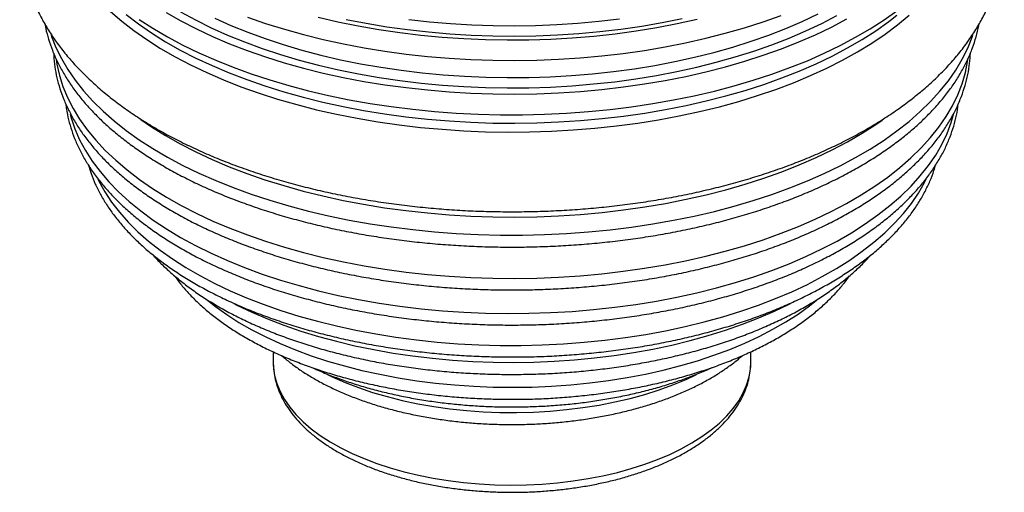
# Paper-space layout '_Trimétrica' of a CAD drawing. Header units: millimetres. Extents: x -165 to 165, y -31 to 425.
# Tile 1 of 4: x -165 to 165, y -31 to 127. Entities that reach past the tile are written whole.
import ezdxf

# ---------------------------------------------------------------- set-up
doc = ezdxf.new("R2010")
doc.units = ezdxf.units.MM

psp = doc.layouts.new('_Trimétrica')

# ---------------------------------------------------------------- linework, layer by layer
at = {"color": 7, "linetype": 'Continuous', "lineweight": 25}
for p, q in [((-80.12, 15.68), (-80.12, 12.22)), ((80.12, 12.22), (80.12, 15.66)), ((-80.12, 12.22), (-80.12, 12.07))]:
    psp.add_line(p, q, dxfattribs=at)
at = {"color": 8, "linetype": 'Continuous', "lineweight": 25, "flags": 128}
for points in [[(-134.71, 129.87), (-130.94, 126.62), (-126.87, 123.46), (-122.51, 120.4), (-117.88, 117.45), (-112.98, 114.62), (-107.82, 111.91), (-102.42, 109.34), (-96.79, 106.89), (-90.94, 104.59), (-84.88, 102.44), (-78.63, 100.43), (-72.2, 98.58), (-65.61, 96.89), (-58.87, 95.37), (-51.99, 94.01), (-45, 92.82), (-37.91, 91.8), (-30.73, 90.96), (-23.48, 90.3), (-16.18, 89.81), (-8.84, 89.5), (-1.48, 89.38), (5.88, 89.43), (13.23, 89.67), (20.55, 90.08), (27.83, 90.67), (35.04, 91.44), (42.17, 92.39), (49.2, 93.51), (56.12, 94.8), (62.92, 96.26), (69.57, 97.89), (76.07, 99.67), (82.39, 101.61), (88.53, 103.71), (94.47, 105.95), (100.19, 108.34), (105.68, 110.86), (110.94, 113.52), (115.94, 116.3), (120.69, 119.2), (125.15, 122.22), (129.34, 125.34), (133.23, 128.56)], [(-125.06, 127.19), (-120.45, 124.2), (-115.57, 121.33), (-110.43, 118.58), (-105.04, 115.96), (-99.42, 113.47), (-93.58, 111.12), (-87.53, 108.92), (-81.28, 106.86), (-74.85, 104.96), (-68.26, 103.22), (-61.51, 101.64), (-54.63, 100.23), (-47.62, 98.98), (-40.51, 97.91), (-33.31, 97.01), (-26.03, 96.29), (-18.69, 95.75), (-11.32, 95.38), (-3.91, 95.2), (3.5, 95.19), (10.9, 95.37), (18.28, 95.72), (25.62, 96.26), (32.9, 96.97), (40.11, 97.86), (47.23, 98.92), (54.24, 100.15), (61.13, 101.56), (67.89, 103.13), (74.49, 104.86), (80.93, 106.75), (87.18, 108.8), (93.25, 110.99), (99.1, 113.33), (104.73, 115.81), (110.13, 118.43), (115.29, 121.17), (120.18, 124.04), (124.81, 127.02), (129.16, 130.11)], [(-116.03, 129.45), (-111.08, 126.65), (-105.88, 123.97), (-100.43, 121.42), (-94.75, 119.01), (-88.85, 116.74), (-82.75, 114.62), (-76.46, 112.65), (-69.99, 110.84), (-63.36, 109.19), (-56.59, 107.71), (-49.68, 106.4), (-42.66, 105.26), (-35.55, 104.29), (-28.35, 103.5), (-21.08, 102.89), (-13.77, 102.46), (-6.43, 102.21), (0.93, 102.14), (8.29, 102.26), (15.63, 102.55), (22.93, 103.03), (30.18, 103.69), (37.36, 104.52), (44.45, 105.53), (51.44, 106.71), (58.32, 108.07), (65.06, 109.6), (71.65, 111.28), (78.07, 113.13), (84.32, 115.14), (90.37, 117.3), (96.21, 119.6), (101.83, 122.05), (107.22, 124.63), (112.36, 127.34)], [(-111.17, 129.73), (-106.17, 127), (-100.92, 124.4), (-95.44, 121.94), (-89.72, 119.62), (-83.8, 117.44), (-77.67, 115.41), (-71.36, 113.55), (-64.88, 111.84), (-58.25, 110.29), (-51.48, 108.91), (-44.58, 107.71), (-37.59, 106.68), (-30.5, 105.82), (-23.34, 105.15), (-16.12, 104.65), (-8.87, 104.34), (-1.59, 104.21), (5.69, 104.26), (12.95, 104.49), (20.19, 104.91), (27.37, 105.51), (34.49, 106.28), (41.53, 107.24), (48.47, 108.37), (55.3, 109.67), (62, 111.14), (68.54, 112.78), (74.93, 114.58), (81.14, 116.54), (87.15, 118.65), (92.96, 120.91), (98.55, 123.31), (103.91, 125.85), (109.01, 128.52)], [(-99.74, 127.62), (-94.32, 125.18), (-88.67, 122.89), (-82.82, 120.73), (-76.76, 118.73), (-70.53, 116.88), (-64.12, 115.2), (-57.57, 113.67), (-50.88, 112.31), (-44.06, 111.12), (-37.15, 110.1), (-30.14, 109.25), (-23.06, 108.59), (-15.93, 108.1), (-8.76, 107.79), (-1.57, 107.66), (5.62, 107.71), (12.8, 107.94), (19.95, 108.35), (27.05, 108.94), (34.09, 109.71), (41.05, 110.65), (47.91, 111.77), (54.66, 113.05), (61.27, 114.51), (67.74, 116.13), (74.05, 117.9), (80.19, 119.84), (86.14, 121.93), (91.88, 124.16), (97.4, 126.53), (102.69, 129.04)], [(-129.46, 128.83), (-125.34, 125.68), (-120.93, 122.64), (-116.24, 119.71), (-111.28, 116.9), (-106.06, 114.21), (-100.61, 111.66), (-94.92, 109.24), (-89.01, 106.97), (-82.9, 104.85), (-76.59, 102.88), (-70.11, 101.07), (-63.47, 99.42), (-56.69, 97.93), (-49.77, 96.62), (-42.74, 95.47), (-35.61, 94.51), (-28.4, 93.71), (-21.12, 93.1), (-13.8, 92.67), (-6.44, 92.42), (0.93, 92.35), (8.3, 92.47), (15.65, 92.76), (22.97, 93.24), (30.23, 93.9), (37.42, 94.73), (44.53, 95.75), (51.53, 96.93), (58.42, 98.29), (65.17, 99.82), (71.77, 101.51), (78.21, 103.36), (84.46, 105.37), (90.52, 107.53), (96.38, 109.84), (102.01, 112.29), (107.41, 114.88), (112.56, 117.6), (117.45, 120.44), (122.07, 123.4), (126.41, 126.47), (129.17, 128.59)], [(-88.77, 127.96), (-82.67, 125.84), (-76.38, 123.88), (-69.92, 122.07), (-63.3, 120.42), (-56.53, 118.94), (-49.63, 117.63), (-42.62, 116.49), (-35.51, 115.53), (-28.32, 114.74), (-21.06, 114.13), (-13.76, 113.7), (-6.42, 113.45), (0.93, 113.38), (8.28, 113.5), (15.61, 113.79), (22.91, 114.27), (30.15, 114.92), (37.32, 115.76), (44.41, 116.76), (51.39, 117.95), (58.26, 119.3), (64.99, 120.83), (71.57, 122.51), (77.99, 124.36), (84.23, 126.36), (90.28, 128.52)], [(-65.04, 127.93), (-58.39, 126.38), (-51.6, 125), (-44.69, 123.79), (-37.68, 122.76), (-30.57, 121.9), (-23.39, 121.22), (-16.16, 120.73), (-8.89, 120.41), (-1.6, 120.28), (5.7, 120.33), (12.98, 120.57), (20.23, 120.98), (27.44, 121.58), (34.58, 122.36), (41.63, 123.32), (48.59, 124.45), (55.43, 125.75), (62.15, 127.23)], [(-55.65, 127.2), (-48.89, 125.88), (-42.01, 124.73), (-35.03, 123.75), (-27.97, 122.96), (-20.84, 122.34), (-13.66, 121.9), (-6.44, 121.65), (0.78, 121.58), (8.01, 121.69), (15.22, 121.98), (22.39, 122.46), (29.51, 123.11), (36.55, 123.95), (43.51, 124.96), (50.36, 126.15), (57.09, 127.51)], [(-34.62, 127.18), (-27.64, 126.39), (-20.59, 125.78), (-13.5, 125.35), (-6.37, 125.1), (0.77, 125.03), (7.92, 125.14), (15.04, 125.43), (22.12, 125.9), (29.16, 126.54), (36.12, 127.37)], [(-154.76, 122.34), (-154.47, 121.48), (-153, 117.74), (-151.19, 114.04), (-149.05, 110.39), (-146.57, 106.79), (-143.76, 103.26), (-140.63, 99.79), (-137.19, 96.41), (-133.44, 93.12), (-129.4, 89.92), (-125.06, 86.83), (-120.45, 83.84), (-115.57, 80.97), (-110.43, 78.22), (-105.04, 75.6), (-99.42, 73.11), (-93.58, 70.76), (-87.53, 68.56), (-81.28, 66.5), (-74.85, 64.6), (-68.26, 62.86), (-61.51, 61.28), (-54.63, 59.87), (-47.62, 58.62), (-40.51, 57.55), (-33.31, 56.65), (-26.03, 55.93), (-18.69, 55.39), (-11.32, 55.02), (-3.91, 54.84), (3.5, 54.83), (10.9, 55.01), (18.28, 55.36), (25.62, 55.9), (32.9, 56.61), (40.11, 57.5), (47.23, 58.56), (54.24, 59.79), (61.13, 61.2), (67.89, 62.77), (74.49, 64.5), (80.93, 66.39), (87.18, 68.44), (93.25, 70.63), (99.1, 72.97), (104.73, 75.45), (110.13, 78.07), (115.29, 80.81), (120.18, 83.68), (124.81, 86.66), (129.16, 89.75), (133.22, 92.94), (136.99, 96.23), (140.45, 99.6), (143.59, 103.06), (146.42, 106.59), (148.92, 110.18), (151.08, 113.83), (152.91, 117.53), (154.4, 121.27), (154.63, 121.94)], [(-152.94, 113.68), (-152.7, 112.15), (-151.86, 108.39), (-150.68, 104.65), (-149.15, 100.95), (-147.27, 97.28), (-145.06, 93.67), (-142.51, 90.12), (-139.63, 86.63), (-136.44, 83.22), (-132.93, 79.9), (-129.11, 76.66), (-125, 73.52), (-120.6, 70.49), (-115.92, 67.56), (-110.97, 64.76), (-105.77, 62.08), (-100.33, 59.54), (-94.66, 57.13), (-88.77, 54.86), (-82.67, 52.74), (-76.38, 50.78), (-69.92, 48.97), (-63.3, 47.33), (-56.53, 45.85), (-49.63, 44.53), (-42.62, 43.39), (-35.51, 42.43), (-28.32, 41.64), (-21.06, 41.03), (-13.76, 40.6), (-6.42, 40.35), (0.93, 40.28), (8.28, 40.4), (15.61, 40.69), (22.91, 41.17), (30.15, 41.82), (37.32, 42.66), (44.41, 43.67), (51.39, 44.85), (58.26, 46.2), (64.99, 47.73), (71.57, 49.41), (77.99, 51.26), (84.23, 53.27), (90.28, 55.42), (96.12, 57.72), (101.73, 60.17), (107.11, 62.75), (112.25, 65.46), (117.13, 68.29), (121.74, 71.24), (126.07, 74.3), (130.1, 77.47), (133.84, 80.73), (137.28, 84.08), (140.39, 87.51), (143.18, 91.01), (145.65, 94.58), (147.78, 98.21), (149.57, 101.88), (151.01, 105.59), (152.11, 109.34), (152.86, 113.11), (152.93, 113.62)], [(-148.22, 95.42), (-147.89, 94.19), (-146.64, 90.49), (-145.05, 86.83), (-143.11, 83.22), (-140.83, 79.66), (-138.22, 76.16), (-135.28, 72.72), (-132.02, 69.37), (-128.45, 66.1), (-124.57, 62.93), (-120.4, 59.86), (-115.94, 56.89), (-111.2, 54.04), (-106.2, 51.31), (-100.95, 48.72), (-95.47, 46.25), (-89.75, 43.93), (-83.82, 41.75), (-77.69, 39.72), (-71.38, 37.85), (-64.9, 36.14), (-58.27, 34.6), (-51.49, 33.22), (-44.6, 32.02), (-37.6, 30.99), (-30.51, 30.13), (-23.34, 29.46), (-16.13, 28.96), (-8.87, 28.65), (-1.59, 28.52), (5.69, 28.57), (12.95, 28.8), (20.19, 29.22), (27.38, 29.81), (34.5, 30.59), (41.55, 31.54), (48.49, 32.67), (55.32, 33.98), (62.02, 35.45), (68.57, 37.09), (74.95, 38.89), (81.16, 40.84), (87.18, 42.96), (92.99, 45.22), (98.58, 47.62), (103.94, 50.16), (109.05, 52.83), (113.9, 55.63), (118.48, 58.55), (122.78, 61.57), (126.79, 64.7), (130.49, 67.93), (133.89, 71.25), (136.97, 74.65), (139.73, 78.12), (142.15, 81.65), (144.24, 85.25), (145.99, 88.89), (147.38, 92.57), (148.29, 95.7)], [(-124.54, 93.63), (-120.93, 91.16), (-116.24, 88.23), (-111.28, 85.42), (-106.06, 82.74), (-100.61, 80.19), (-94.92, 77.77), (-89.01, 75.5), (-82.9, 73.37), (-76.59, 71.4), (-70.11, 69.59), (-63.47, 67.94), (-56.69, 66.46), (-49.77, 65.14), (-42.74, 64), (-35.61, 63.03), (-28.4, 62.24), (-21.12, 61.63), (-13.8, 61.2), (-6.44, 60.95), (0.93, 60.88), (8.3, 60.99), (15.65, 61.29), (22.97, 61.77), (30.23, 62.42), (37.42, 63.26), (44.53, 64.27), (51.53, 65.46), (58.42, 66.82), (65.17, 68.34), (71.77, 70.04), (78.21, 71.89), (84.46, 73.9), (90.52, 76.06), (96.38, 78.37), (102.01, 80.82), (107.41, 83.41), (112.56, 86.12), (117.45, 88.97), (122.07, 91.92), (124.24, 93.42)], [(-138.93, 73.54), (-138.6, 72.87), (-136.63, 69.36), (-134.33, 65.91), (-131.7, 62.52), (-128.75, 59.2), (-125.48, 55.96), (-121.9, 52.81), (-118.03, 49.75), (-113.87, 46.8), (-109.43, 43.95), (-104.72, 41.22), (-99.75, 38.62), (-94.54, 36.14), (-89.1, 33.8), (-83.44, 31.6), (-77.58, 29.55), (-71.53, 27.65), (-65.3, 25.91), (-58.91, 24.32), (-52.38, 22.9), (-45.72, 21.65), (-38.95, 20.58), (-32.08, 19.67), (-25.14, 18.94), (-18.13, 18.39), (-11.08, 18.02), (-4, 17.83), (3.09, 17.81), (10.17, 17.98), (17.23, 18.33), (24.24, 18.86), (31.19, 19.57), (38.07, 20.45), (44.86, 21.51), (51.53, 22.73), (58.08, 24.13), (64.49, 25.69), (70.74, 27.42), (76.81, 29.3), (82.7, 31.33), (88.39, 33.51), (93.86, 35.83), (99.1, 38.29), (104.09, 40.88), (108.84, 43.59), (113.31, 46.42), (117.51, 49.37), (121.42, 52.41), (125.04, 55.55), (128.34, 58.78), (131.34, 62.09), (134.01, 65.47), (136.36, 68.92), (138.37, 72.42), (138.97, 73.62)], [(-102.19, 32.97), (-99.51, 30.85), (-95.7, 28.13), (-91.6, 25.52), (-87.24, 23.02), (-82.62, 20.65), (-77.76, 18.42), (-72.67, 16.32), (-67.37, 14.36), (-61.87, 12.56), (-56.18, 10.91), (-50.34, 9.43), (-44.34, 8.11), (-38.22, 6.95), (-31.98, 5.97), (-25.65, 5.17), (-19.25, 4.54), (-12.78, 4.1), (-6.28, 3.83), (0.23, 3.75), (6.75, 3.84), (13.25, 4.12), (19.71, 4.58), (26.11, 5.22), (32.43, 6.04), (38.66, 7.03), (44.78, 8.19), (50.76, 9.53), (56.6, 11.03), (62.27, 12.68), (67.75, 14.5), (73.04, 16.46), (78.11, 18.57), (82.96, 20.82), (87.56, 23.2), (91.9, 25.7), (95.98, 28.32), (99.77, 31.05), (102.2, 32.98)], [(-93.33, 31.84), (-92.32, 31.33), (-87.28, 28.94), (-82.01, 26.7), (-76.53, 24.59), (-70.84, 22.64), (-64.97, 20.84), (-58.92, 19.19), (-52.72, 17.71), (-46.38, 16.4), (-39.91, 15.25), (-33.34, 14.28), (-26.68, 13.49), (-19.95, 12.87), (-13.16, 12.43), (-6.34, 12.17), (0.49, 12.09), (7.33, 12.2), (14.14, 12.48), (20.92, 12.95), (27.64, 13.59), (34.29, 14.41), (40.85, 15.41), (47.3, 16.58), (53.62, 17.92), (59.8, 19.42), (65.83, 21.09), (71.68, 22.91), (77.33, 24.89), (82.79, 27.01), (88.02, 29.28), (93.02, 31.68), (93.47, 31.91)], [(-80.12, 12.07), (-80.04, 10.42), (-79.64, 7.7), (-78.88, 5), (-77.79, 2.33), (-76.35, -0.29), (-74.57, -2.86), (-72.48, -5.37), (-70.06, -7.8), (-67.34, -10.14), (-64.32, -12.38), (-61.02, -14.52), (-57.46, -16.54), (-53.64, -18.43), (-49.59, -20.19), (-45.32, -21.81), (-40.86, -23.27), (-36.21, -24.59), (-31.41, -25.74), (-26.47, -26.73), (-21.42, -27.54), (-16.27, -28.18), (-11.05, -28.65), (-5.78, -28.94), (-0.48, -29.04), (4.81, -28.97), (10.09, -28.72), (15.32, -28.28), (20.48, -27.67), (25.56, -26.89), (30.52, -25.93), (35.35, -24.81), (40.02, -23.53), (44.52, -22.09), (48.83, -20.5), (52.92, -18.76), (56.78, -16.89), (60.39, -14.9), (63.74, -12.78), (66.81, -10.56), (69.58, -8.23), (72.06, -5.82), (74.21, -3.33), (76.05, -0.77), (77.55, 1.85), (78.71, 4.51), (79.53, 7.21), (80, 9.93), (80.12, 12.22)], [(-61.93, 8.05), (-60.31, 7.28), (-56.02, 5.4), (-51.5, 3.66), (-46.79, 2.06), (-41.88, 0.63), (-36.82, -0.64), (-31.61, -1.75), (-26.27, -2.69), (-20.83, -3.45), (-15.31, -4.04), (-9.72, -4.44), (-4.1, -4.66), (1.53, -4.71), (7.17, -4.57), (12.77, -4.24), (18.32, -3.74), (23.8, -3.06), (29.19, -2.2), (34.46, -1.17), (39.6, 0.03), (44.57, 1.39), (49.38, 2.91), (53.99, 4.58), (58.38, 6.4), (61.92, 8.05)]]:
    psp.add_lwpolyline(points, dxfattribs=at)
at = {"color": 7, "linetype": 'Continuous', "lineweight": 25}
for points, knots in [([(-156.67, 186.07), (-156.75, 185.94), (-157.66, 184.47), (-159.11, 181.59), (-160.97, 177.44), (-162.47, 173.24), (-163.65, 169.02), (-164.49, 164.79), (-165.01, 160.55), (-165.21, 156.32), (-165.09, 152.11), (-164.66, 147.91), (-163.91, 143.75), (-162.85, 139.61), (-161.49, 135.52), (-159.81, 131.47), (-157.83, 127.46), (-155.53, 123.51), (-152.93, 119.62), (-150.01, 115.8), (-146.79, 112.06), (-143.26, 108.4), (-139.44, 104.84), (-135.34, 101.39), (-130.97, 98.05), (-126.33, 94.84), (-121.45, 91.76), (-116.33, 88.82), (-110.99, 86.03), (-105.45, 83.38), (-99.72, 80.88), (-93.8, 78.53), (-87.71, 76.34), (-81.47, 74.31), (-75.08, 72.43), (-68.55, 70.71), (-61.91, 69.16), (-55.15, 67.76), (-48.3, 66.54), (-41.36, 65.47), (-34.35, 64.58), (-27.27, 63.85), (-20.15, 63.29), (-12.99, 62.9), (-5.81, 62.68), (1.38, 62.63), (8.57, 62.74), (15.74, 63.03), (22.88, 63.49), (29.99, 64.11), (37.03, 64.9), (44.02, 65.86), (50.92, 66.99), (57.73, 68.27), (64.44, 69.73), (71.04, 71.34), (77.5, 73.12), (83.83, 75.05), (90.02, 77.14), (96.04, 79.39), (101.88, 81.8), (107.55, 84.35), (113.02, 87.06), (118.29, 89.92), (123.34, 92.92), (128.16, 96.07), (132.74, 99.36), (137.06, 102.79), (141.11, 106.34), (144.88, 110.02), (148.35, 113.81), (151.51, 117.71), (154.36, 121.69), (156.87, 125.74), (159.06, 129.86), (160.91, 134.02), (162.43, 138.22), (163.61, 142.44), (164.47, 146.67), (165, 150.9), (165.21, 155.13), (165.1, 159.35), (164.68, 163.54), (163.94, 167.71), (162.89, 171.84), (161.54, 175.94), (159.86, 179.99), (158.24, 183.36), (157.07, 185.34), (156.67, 186.03)], [0, 0, 0, 0, 0.001117, 0.012678, 0.02408, 0.035325, 0.046425, 0.057401, 0.068278, 0.079084, 0.089852, 0.100609, 0.111383, 0.122205, 0.133105, 0.144109, 0.155238, 0.166509, 0.177928, 0.189497, 0.201207, 0.213046, 0.224994, 0.237028, 0.249127, 0.26127, 0.273438, 0.285617, 0.297793, 0.309957, 0.322105, 0.334234, 0.346342, 0.35843, 0.370498, 0.382547, 0.394578, 0.406592, 0.418592, 0.430579, 0.442556, 0.454523, 0.466482, 0.478437, 0.490387, 0.502336, 0.514284, 0.526234, 0.538187, 0.550144, 0.562108, 0.574081, 0.586064, 0.598059, 0.610068, 0.622093, 0.634137, 0.6462, 0.658285, 0.670393, 0.682525, 0.694681, 0.706862, 0.719065, 0.731287, 0.743522, 0.755762, 0.76799, 0.78019, 0.792341, 0.80442, 0.816403, 0.828264, 0.839985, 0.851551, 0.862958, 0.874208, 0.885313, 0.896293, 0.907172, 0.91798, 0.928748, 0.939506, 0.950279, 0.961099, 0.971996, 0.982996, 0.994121, 1, 1, 1, 1]), ([(-156.67, 125.57), (-156.6, 125.12), (-156.32, 123.41), (-155.51, 120.49), (-154.24, 116.8), (-152.65, 113.14), (-150.76, 109.53), (-148.55, 105.96), (-146.04, 102.45), (-143.23, 99), (-140.13, 95.63), (-136.74, 92.33), (-133.08, 89.12), (-129.14, 86.01), (-124.94, 83), (-120.5, 80.09), (-115.8, 77.3), (-110.88, 74.62), (-105.74, 72.07), (-100.39, 69.64), (-94.84, 67.35), (-89.1, 65.19), (-83.18, 63.16), (-77.1, 61.29), (-70.87, 59.55), (-64.5, 57.97), (-58, 56.54), (-51.39, 55.26), (-44.67, 54.14), (-37.87, 53.17), (-30.99, 52.37), (-24.05, 51.73), (-17.06, 51.25), (-10.04, 50.93), (-3, 50.78), (4.04, 50.79), (11.08, 50.97), (18.1, 51.31), (25.08, 51.81), (32.01, 52.48), (38.87, 53.3), (45.66, 54.29), (52.36, 55.44), (58.96, 56.74), (65.44, 58.19), (71.79, 59.8), (78, 61.55), (84.05, 63.45), (89.94, 65.49), (95.65, 67.67), (101.18, 69.98), (106.5, 72.43), (111.61, 75), (116.5, 77.69), (121.16, 80.51), (125.58, 83.43), (129.74, 86.47), (133.65, 89.6), (137.29, 92.84), (140.65, 96.16), (143.72, 99.57), (146.5, 103.05), (148.97, 106.6), (151.14, 110.22), (153, 113.88), (154.54, 117.58), (155.74, 121.31), (156.45, 123.96), (156.66, 125.38), (156.68, 125.54)], [0, 0, 0, 0, 0.005408, 0.020249, 0.035137, 0.050085, 0.065102, 0.080188, 0.09534, 0.11055, 0.12581, 0.141108, 0.156435, 0.171781, 0.18714, 0.202505, 0.21787, 0.233233, 0.248592, 0.263944, 0.27929, 0.294629, 0.30996, 0.325285, 0.340604, 0.355917, 0.371224, 0.386526, 0.401824, 0.417119, 0.43241, 0.447698, 0.462985, 0.47827, 0.493553, 0.508837, 0.524121, 0.539405, 0.554691, 0.569978, 0.585267, 0.600559, 0.615854, 0.631154, 0.646458, 0.661767, 0.677082, 0.692403, 0.707731, 0.723066, 0.73841, 0.753761, 0.76912, 0.784487, 0.799861, 0.815241, 0.830624, 0.846006, 0.861383, 0.876747, 0.892091, 0.907406, 0.92268, 0.937903, 0.953065, 0.968157, 0.983177, 0.998127, 1, 1, 1, 1]), ([(-153.76, 115.82), (-153.76, 115.55), (-153.75, 114.03), (-153.41, 111.28), (-152.74, 107.59), (-151.73, 103.92), (-150.41, 100.27), (-148.79, 96.67), (-146.85, 93.1), (-144.61, 89.58), (-142.06, 86.13), (-139.22, 82.73), (-136.08, 79.41), (-132.66, 76.17), (-128.97, 73.03), (-125, 69.97), (-120.78, 67.02), (-116.31, 64.18), (-111.6, 61.46), (-106.66, 58.85), (-101.5, 56.37), (-96.14, 54.01), (-90.59, 51.79), (-84.85, 49.71), (-78.94, 47.76), (-72.87, 45.96), (-66.65, 44.31), (-60.29, 42.81), (-53.82, 41.46), (-47.24, 40.26), (-40.56, 39.22), (-33.8, 38.34), (-26.97, 37.63), (-20.09, 37.07), (-13.16, 36.68), (-6.21, 36.45), (0.75, 36.39), (7.71, 36.49), (14.66, 36.75), (21.57, 37.18), (28.44, 37.77), (35.26, 38.52), (42, 39.43), (48.66, 40.5), (55.22, 41.73), (61.67, 43.12), (67.99, 44.65), (74.18, 46.34), (80.21, 48.17), (86.09, 50.14), (91.79, 52.25), (97.3, 54.5), (102.62, 56.88), (107.73, 59.39), (112.62, 62.03), (117.28, 64.78), (121.7, 67.65), (125.88, 70.62), (129.8, 73.7), (133.45, 76.88), (136.82, 80.16), (139.91, 83.51), (142.7, 86.95), (145.19, 90.45), (147.38, 94.02), (149.26, 97.63), (150.81, 101.29), (152.05, 104.98), (152.97, 108.69), (153.58, 112.33), (153.72, 114.73), (153.78, 115.9)], [0, 0, 0, 0, 0.003169, 0.017406, 0.031652, 0.045929, 0.060256, 0.074645, 0.089102, 0.103627, 0.118217, 0.132864, 0.147557, 0.162286, 0.177041, 0.191814, 0.206598, 0.221386, 0.236173, 0.250958, 0.265737, 0.28051, 0.295277, 0.310036, 0.324788, 0.339534, 0.354274, 0.369008, 0.383737, 0.398461, 0.413181, 0.427897, 0.442611, 0.457322, 0.472032, 0.48674, 0.501448, 0.516156, 0.530864, 0.545572, 0.560283, 0.574995, 0.589709, 0.604427, 0.619149, 0.633875, 0.648606, 0.663342, 0.678084, 0.692834, 0.70759, 0.722354, 0.737126, 0.751906, 0.766694, 0.781489, 0.79629, 0.811095, 0.825901, 0.840701, 0.855492, 0.870263, 0.885007, 0.899712, 0.914368, 0.928963, 0.943491, 0.957947, 0.972333, 0.986655, 1, 1, 1, 1]), ([(-149.68, 98.77), (-149.62, 98.23), (-149.44, 96.46), (-148.8, 93.49), (-147.77, 89.87), (-146.41, 86.27), (-144.74, 82.72), (-142.77, 79.2), (-140.48, 75.74), (-137.9, 72.34), (-135.02, 69), (-131.85, 65.74), (-128.39, 62.56), (-124.67, 59.48), (-120.67, 56.49), (-116.42, 53.61), (-111.93, 50.84), (-107.2, 48.18), (-102.25, 45.65), (-97.08, 43.24), (-91.71, 40.97), (-86.15, 38.82), (-80.41, 36.82), (-74.51, 34.96), (-68.45, 33.24), (-62.25, 31.67), (-55.92, 30.26), (-49.47, 28.99), (-42.92, 27.89), (-36.29, 26.94), (-29.58, 26.15), (-22.8, 25.52), (-15.98, 25.06), (-9.13, 24.76), (-2.26, 24.62), (4.62, 24.65), (11.49, 24.84), (18.33, 25.2), (25.13, 25.72), (31.89, 26.4), (38.57, 27.25), (45.18, 28.25), (51.69, 29.41), (58.1, 30.72), (64.38, 32.19), (70.54, 33.81), (76.54, 35.58), (82.39, 37.49), (88.07, 39.54), (93.56, 41.73), (98.86, 44.05), (103.95, 46.5), (108.83, 49.07), (113.49, 51.77), (117.9, 54.58), (122.07, 57.51), (125.98, 60.53), (129.63, 63.66), (133, 66.88), (136.09, 70.19), (138.88, 73.58), (141.38, 77.04), (143.57, 80.56), (145.44, 84.13), (147, 87.74), (148.25, 91.38), (149.14, 95.05), (149.62, 97.55), (149.72, 98.82), (149.72, 98.86)], [0, 0, 0, 0, 0.006545, 0.021356, 0.036203, 0.051106, 0.066077, 0.081123, 0.096241, 0.111428, 0.126673, 0.141966, 0.157295, 0.17265, 0.188022, 0.203403, 0.218787, 0.23417, 0.249549, 0.264922, 0.280287, 0.295646, 0.310996, 0.32634, 0.341676, 0.357006, 0.37233, 0.387649, 0.402963, 0.418273, 0.433579, 0.448883, 0.464184, 0.479484, 0.494783, 0.510081, 0.52538, 0.540679, 0.55598, 0.571282, 0.586587, 0.601895, 0.617207, 0.632524, 0.647845, 0.663172, 0.678506, 0.693847, 0.709195, 0.724552, 0.739917, 0.755291, 0.770673, 0.786063, 0.80146, 0.816862, 0.832265, 0.847665, 0.863053, 0.878423, 0.893764, 0.909065, 0.924314, 0.939498, 0.954611, 0.969645, 0.984604, 0.999495, 1, 1, 1, 1]), ([(-142.12, 78.3), (-141.83, 77.35), (-141.2, 75.22), (-139.84, 71.94), (-138.11, 68.46), (-136.07, 65.04), (-133.72, 61.66), (-131.07, 58.35), (-128.13, 55.11), (-124.9, 51.95), (-121.39, 48.88), (-117.61, 45.9), (-113.57, 43.02), (-109.28, 40.26), (-104.75, 37.6), (-100, 35.07), (-95.02, 32.66), (-89.84, 30.38), (-84.46, 28.23), (-78.9, 26.22), (-73.17, 24.35), (-67.28, 22.63), (-61.24, 21.05), (-55.08, 19.63), (-48.79, 18.35), (-42.4, 17.24), (-35.92, 16.28), (-29.36, 15.48), (-22.74, 14.84), (-16.06, 14.37), (-9.36, 14.06), (-2.63, 13.91), (4.1, 13.93), (10.82, 14.11), (17.52, 14.46), (24.19, 14.97), (30.8, 15.64), (37.34, 16.47), (43.8, 17.47), (50.17, 18.62), (56.43, 19.92), (62.56, 21.38), (68.57, 22.99), (74.42, 24.74), (80.11, 26.64), (85.63, 28.68), (90.97, 30.86), (96.11, 33.17), (101.04, 35.6), (105.75, 38.16), (110.23, 40.84), (114.47, 43.64), (118.47, 46.54), (122.2, 49.55), (125.66, 52.66), (128.84, 55.86), (131.74, 59.14), (134.33, 62.49), (136.63, 65.92), (138.62, 69.4), (140.27, 72.93), (141.44, 75.89), (141.93, 77.68), (142.09, 78.28)], [0, 0, 0, 0, 0.012903, 0.029063, 0.045303, 0.061629, 0.078038, 0.094522, 0.111069, 0.127665, 0.144298, 0.160957, 0.177631, 0.194312, 0.210994, 0.227672, 0.244344, 0.261009, 0.277665, 0.294312, 0.310951, 0.327582, 0.344205, 0.360821, 0.377431, 0.394035, 0.410634, 0.427229, 0.443821, 0.46041, 0.476997, 0.493582, 0.510168, 0.526753, 0.54334, 0.559928, 0.576518, 0.59311, 0.609707, 0.626308, 0.642914, 0.659526, 0.676145, 0.692772, 0.709407, 0.726051, 0.742704, 0.759367, 0.776041, 0.792724, 0.809416, 0.826115, 0.842819, 0.859522, 0.876217, 0.892897, 0.90955, 0.926164, 0.942724, 0.959217, 0.975631, 0.991958, 1, 1, 1, 1]), ([(-120.49, 48.21), (-120.17, 47.85), (-118.94, 46.42), (-116.51, 44.03), (-113.2, 41.04), (-109.59, 38.15), (-105.73, 35.36), (-101.62, 32.68), (-97.27, 30.12), (-92.68, 27.67), (-87.88, 25.35), (-82.88, 23.16), (-77.68, 21.1), (-72.29, 19.18), (-66.75, 17.41), (-61.04, 15.78), (-55.19, 14.3), (-49.22, 12.96), (-43.13, 11.79), (-36.94, 10.77), (-30.67, 9.91), (-24.32, 9.21), (-17.92, 8.67), (-11.47, 8.3), (-5, 8.09), (1.48, 8.05), (7.96, 8.17), (14.42, 8.45), (20.85, 8.9), (27.22, 9.51), (33.54, 10.28), (39.77, 11.22), (45.92, 12.31), (51.96, 13.55), (57.87, 14.95), (63.65, 16.5), (69.29, 18.2), (74.76, 20.04), (80.06, 22.02), (85.17, 24.14), (90.08, 26.39), (94.79, 28.77), (99.27, 31.27), (103.52, 33.89), (107.53, 36.62), (111.28, 39.47), (114.77, 42.41), (117.91, 45.36), (119.74, 47.37), (120.62, 48.33)], [0, 0, 0, 0, 0.007497, 0.02904, 0.050642, 0.072284, 0.093952, 0.115633, 0.137316, 0.158994, 0.180664, 0.202322, 0.223969, 0.245603, 0.267224, 0.288834, 0.310433, 0.332022, 0.353602, 0.375174, 0.396739, 0.418299, 0.439854, 0.461406, 0.482956, 0.504504, 0.526053, 0.547602, 0.569154, 0.590708, 0.612266, 0.633829, 0.655398, 0.676975, 0.698561, 0.720156, 0.741763, 0.763382, 0.785013, 0.806659, 0.82832, 0.849994, 0.871683, 0.893385, 0.915096, 0.936811, 0.958522, 0.980216, 1, 1, 1, 1]), ([(-113.18, 41.09), (-112.55, 40.21), (-111.17, 38.3), (-108.69, 35.45), (-105.81, 32.51), (-102.64, 29.66), (-99.2, 26.9), (-95.5, 24.24), (-91.54, 21.7), (-87.35, 19.27), (-82.93, 16.96), (-78.3, 14.78), (-73.47, 12.73), (-68.44, 10.82), (-63.24, 9.05), (-57.88, 7.42), (-52.37, 5.94), (-46.73, 4.61), (-40.97, 3.44), (-35.1, 2.42), (-29.15, 1.56), (-23.12, 0.86), (-17.03, 0.33), (-10.89, -0.05), (-4.73, -0.25), (1.44, -0.3), (7.61, -0.18), (13.76, 0.11), (19.88, 0.56), (25.94, 1.17), (31.94, 1.94), (37.85, 2.88), (43.67, 3.97), (49.38, 5.21), (54.96, 6.61), (60.4, 8.16), (65.68, 9.85), (70.8, 11.69), (75.73, 13.67), (80.47, 15.78), (85.01, 18.02), (89.33, 20.38), (93.41, 22.87), (97.26, 25.47), (100.85, 28.18), (104.18, 31), (107.24, 33.91), (109.99, 36.92), (111.98, 39.33), (112.95, 40.77), (113.2, 41.15)], [0, 0, 0, 0, 0.017639, 0.038648, 0.05975, 0.080922, 0.102142, 0.123392, 0.144656, 0.165923, 0.187184, 0.208434, 0.229672, 0.250896, 0.272105, 0.293301, 0.314484, 0.335655, 0.356815, 0.377966, 0.399109, 0.420245, 0.441376, 0.462503, 0.483628, 0.504751, 0.525874, 0.546998, 0.568124, 0.589253, 0.610388, 0.631528, 0.652676, 0.673833, 0.695001, 0.71618, 0.737372, 0.758579, 0.779802, 0.801041, 0.822296, 0.843568, 0.864855, 0.886153, 0.907456, 0.928755, 0.950035, 0.971279, 0.992466, 1, 1, 1, 1]), ([(-77.28, 14.39), (-76.34, 13.58), (-74.43, 11.95), (-71.23, 9.64), (-67.79, 7.43), (-64.1, 5.34), (-60.2, 3.37), (-56.08, 1.54), (-51.78, -0.16), (-47.29, -1.72), (-42.65, -3.12), (-37.86, -4.38), (-32.94, -5.49), (-27.91, -6.44), (-22.79, -7.22), (-17.58, -7.85), (-12.32, -8.32), (-7.02, -8.62), (-1.69, -8.75), (3.64, -8.72), (8.96, -8.53), (14.25, -8.17), (19.49, -7.64), (24.66, -6.96), (29.75, -6.11), (34.74, -5.1), (39.61, -3.94), (44.35, -2.63), (48.93, -1.17), (53.35, 0.44), (57.59, 2.18), (61.63, 4.06), (65.46, 6.08), (69.07, 8.22), (72.43, 10.48), (75.15, 12.53), (76.65, 13.86), (77.21, 14.36)], [0, 0, 0, 0, 0.028556, 0.057542, 0.08657, 0.115608, 0.144634, 0.173638, 0.202614, 0.23156, 0.260478, 0.289369, 0.318235, 0.347079, 0.375906, 0.404717, 0.433516, 0.462308, 0.491094, 0.519878, 0.548663, 0.577452, 0.606248, 0.635054, 0.663873, 0.692709, 0.721566, 0.750447, 0.779356, 0.808295, 0.837268, 0.866276, 0.89532, 0.924396, 0.9535, 0.982618, 1, 1, 1, 1]), ([(-80.08, 12.04), (-80.08, 11.54), (-80.09, 10.1), (-79.76, 7.74), (-79.11, 4.97), (-78.14, 2.24), (-76.87, -0.45), (-75.29, -3.09), (-73.4, -5.66), (-71.22, -8.17), (-68.74, -10.6), (-65.97, -12.93), (-62.94, -15.15), (-59.66, -17.26), (-56.14, -19.24), (-52.4, -21.09), (-48.46, -22.8), (-44.33, -24.37), (-40.03, -25.79), (-35.58, -27.06), (-31, -28.18), (-26.3, -29.14), (-21.5, -29.94), (-16.62, -30.57), (-11.68, -31.04), (-6.69, -31.35), (-1.68, -31.49), (3.34, -31.46), (8.35, -31.26), (13.32, -30.9), (18.24, -30.38), (23.1, -29.69), (27.86, -28.84), (32.52, -27.83), (37.06, -26.66), (41.45, -25.35), (45.69, -23.88), (49.76, -22.26), (53.64, -20.51), (57.31, -18.61), (60.76, -16.58), (63.98, -14.42), (66.95, -12.14), (69.66, -9.74), (72.08, -7.23), (74.2, -4.63), (76.01, -1.95), (77.5, 0.79), (78.66, 3.58), (79.5, 6.4), (79.97, 9.23), (80.17, 11.18), (80.11, 12.17), (80.11, 12.23)], [0, 0, 0, 0, 0.010143, 0.029046, 0.047978, 0.067035, 0.086294, 0.105802, 0.125574, 0.145594, 0.16582, 0.186199, 0.206677, 0.227209, 0.247758, 0.268297, 0.288812, 0.309299, 0.329756, 0.350182, 0.370581, 0.390956, 0.411309, 0.431646, 0.451969, 0.472282, 0.492589, 0.512895, 0.533201, 0.553512, 0.57383, 0.59416, 0.614506, 0.634871, 0.655259, 0.675675, 0.696123, 0.716606, 0.737126, 0.757684, 0.778278, 0.7989, 0.819535, 0.84015, 0.860705, 0.881145, 0.901409, 0.921441, 0.941198, 0.960671, 0.979888, 0.998913, 1, 1, 1, 1]), ([(-67.12, 10.4), (-66.65, 10.18), (-64.76, 9.28), (-61.24, 7.85), (-56.59, 6.11), (-51.75, 4.52), (-46.76, 3.08), (-41.63, 1.78), (-36.37, 0.64), (-31, -0.34), (-25.54, -1.17), (-20, -1.83), (-14.4, -2.33), (-8.76, -2.67), (-3.09, -2.84), (2.58, -2.85), (8.25, -2.69), (13.9, -2.37), (19.5, -1.88), (25.04, -1.23), (30.51, -0.42), (35.88, 0.55), (41.15, 1.67), (46.29, 2.95), (51.3, 4.38), (56.15, 5.96), (60.82, 7.68), (64.48, 9.16), (66.51, 10.12), (67.12, 10.4)], [0, 0, 0, 0, 0.012992, 0.051966, 0.090908, 0.129817, 0.168695, 0.207543, 0.246364, 0.285162, 0.32394, 0.362702, 0.401451, 0.44019, 0.478923, 0.517654, 0.556385, 0.595119, 0.63386, 0.67261, 0.711373, 0.750153, 0.788954, 0.827778, 0.866631, 0.905515, 0.944433, 0.98339, 1, 1, 1, 1])]:
    psp.add_open_spline(points, degree=3, knots=knots, dxfattribs=at)

doc.saveas('drawing.dxf')
